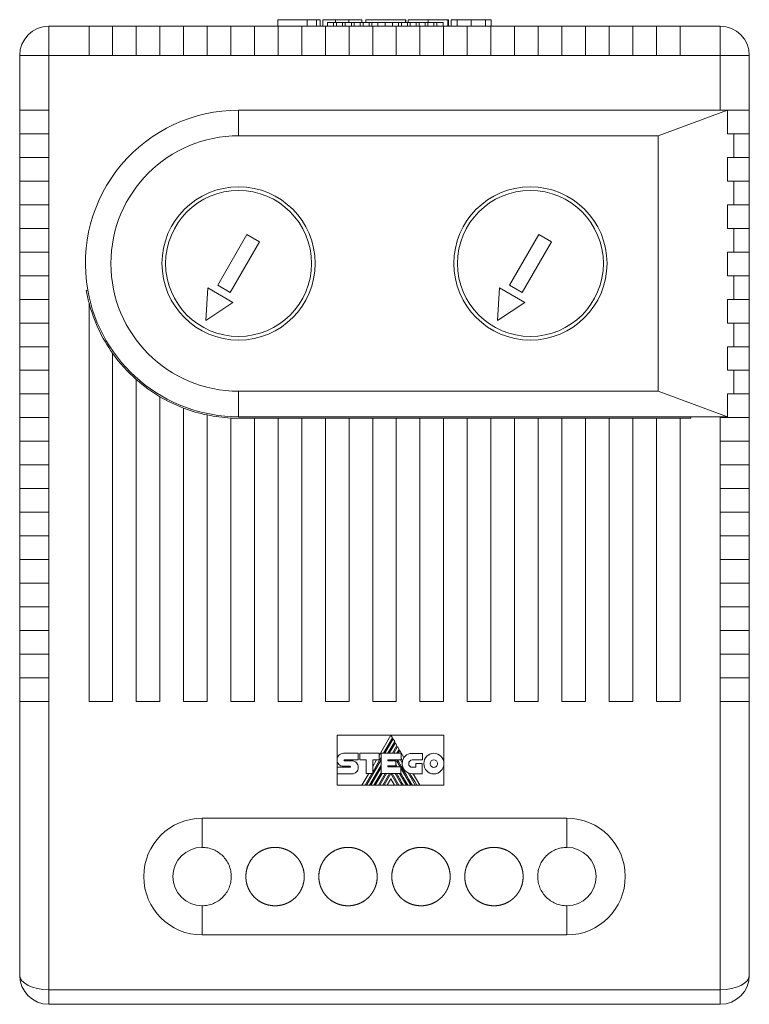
# Model space of a CAD drawing. Header units: millimetres. Extents: x 13 to 201, y 67 to 207.
# Tile 3 of 4: x 79 to 129, y 140 to 207. Entities that reach past the tile are written whole.
import ezdxf

# ---------------------------------------------------------------- set-up
doc = ezdxf.new("R2010")
doc.units = ezdxf.units.MM
doc.linetypes.add('PHANTOM', pattern=[12.7, 6.35, -1.27, 1.27, -1.27, 1.27, -1.27])
doc.layers.add('___VS___', color=7, linetype='Continuous', lineweight=15)

msp = doc.modelspace()

# ---------------------------------------------------------------- linework, layer by layer
at = {"color": 7, "linetype": 'Continuous', "lineweight": 15}
for p, q in [((96.504, 207.225), (96.504, 206.775)), ((98.53, 207.225), (96.504, 207.225)), ((96.504, 207.225), (96.504, 206.775)), ((99.412, 207.225), (99.412, 206.775)), ((99.601, 207.225), (99.601, 206.775)), ((100.47, 207.225), (99.601, 207.225)), ((100.47, 207.225), (100.47, 207.025)), ((100.47, 207.225), (101.384, 207.225)), ((101.384, 207.225), (101.384, 207.025)), ((102.275, 207.225), (101.384, 207.225)), ((102.275, 207.025), (102.275, 207.225)), ((102.546, 207.225), (102.546, 207.025)), ((102.546, 207.225), (105.263, 207.225)), ((105.263, 207.225), (105.263, 207.025)), ((105.263, 207.225), (105.278, 207.225)), ((105.278, 207.225), (105.278, 207.025)), ((105.436, 207.225), (105.436, 207.025)), ((106.811, 207.225), (105.436, 207.225)), ((106.811, 207.025), (106.811, 207.225)), ((108.174, 207.225), (106.811, 207.225)), ((108.174, 207.225), (108.174, 206.775)), ((108.205, 207.225), (108.174, 207.225)), ((108.205, 207.225), (108.205, 206.775)), ((108.396, 207.225), (108.396, 206.775)), ((111.143, 207.225), (111.143, 206.775)), ((80.824, 204.775), (80.824, 206.775)), ((80.824, 206.775), (83.574, 206.775)), ((83.574, 206.775), (83.574, 204.775)), ((85.194, 206.775), (83.574, 206.775)), ((85.194, 204.775), (85.194, 206.775)), ((85.194, 206.775), (86.814, 206.775)), ((86.814, 206.775), (86.814, 204.775)), ((88.434, 206.775), (86.814, 206.775)), ((88.434, 204.775), (88.434, 206.775)), ((88.434, 206.775), (90.054, 206.775)), ((90.054, 206.775), (90.054, 204.775)), ((91.674, 206.775), (90.054, 206.775)), ((91.674, 206.775), (93.294, 206.775)), ((91.674, 204.775), (91.674, 206.775)), ((93.294, 206.775), (93.294, 204.775)), ((94.914, 206.775), (93.294, 206.775)), ((94.914, 204.775), (94.914, 206.775)), ((94.914, 206.775), (96.534, 206.775)), ((96.534, 206.775), (96.534, 204.775)), ((98.154, 206.775), (96.534, 206.775)), ((98.154, 206.775), (99.774, 206.775)), ((98.154, 204.775), (98.154, 206.775)), ((99.774, 206.775), (99.774, 204.775)), ((101.394, 206.775), (99.774, 206.775)), ((99.911, 207.025), (99.911, 206.775)), ((99.911, 207.025), (100.34, 207.025)), ((100.34, 207.025), (100.34, 206.775)), ((100.34, 207.025), (100.53, 207.025)), ((100.53, 207.025), (100.53, 206.775)), ((100.53, 207.025), (100.947, 207.025)), ((100.947, 207.025), (100.947, 206.775)), ((100.947, 207.025), (101.139, 207.025)), ((101.139, 207.025), (101.139, 206.775)), ((101.139, 207.025), (101.553, 207.025)), ((101.394, 204.775), (101.394, 206.775)), ((101.394, 206.775), (103.014, 206.775)), ((101.553, 207.025), (101.553, 206.775)), ((101.553, 207.025), (101.742, 207.025)), ((101.742, 207.025), (101.742, 206.775)), ((101.742, 207.025), (102.16, 207.025)), ((102.16, 207.025), (102.16, 206.775)), ((102.16, 207.025), (102.351, 207.025)), ((102.351, 207.025), (102.351, 206.775)), ((102.351, 207.025), (102.769, 207.025)), ((102.769, 207.025), (102.769, 206.775)), ((102.769, 207.025), (102.958, 207.025)), ((102.958, 207.025), (102.958, 206.775)), ((102.958, 207.025), (103.372, 207.025)), ((103.014, 206.775), (103.014, 204.775)), ((104.634, 206.775), (103.014, 206.775)), ((103.372, 207.025), (103.372, 206.775)), ((103.874, 207.025), (103.372, 207.025)), ((103.874, 207.025), (103.874, 206.775)), ((103.874, 207.025), (104.373, 207.025)), ((104.373, 207.025), (104.373, 206.775)), ((104.373, 207.025), (104.79, 207.025)), ((104.634, 204.775), (104.634, 206.775)), ((104.634, 206.775), (106.254, 206.775)), ((104.79, 207.025), (104.79, 206.775)), ((104.98, 207.025), (104.79, 207.025)), ((104.98, 207.025), (104.98, 206.775)), ((104.98, 207.025), (105.394, 207.025)), ((105.394, 207.025), (105.394, 206.775)), ((105.585, 207.025), (105.394, 207.025)), ((105.585, 207.025), (105.585, 206.775)), ((105.585, 207.025), (105.999, 207.025)), ((105.999, 207.025), (105.999, 206.775)), ((106.191, 207.025), (105.999, 207.025)), ((106.191, 207.025), (106.191, 206.775)), ((106.191, 207.025), (106.608, 207.025)), ((106.254, 206.775), (106.254, 204.775)), ((107.874, 206.775), (106.254, 206.775)), ((106.608, 207.025), (106.608, 206.775)), ((106.8, 207.025), (106.612, 207.025)), ((106.8, 207.025), (106.8, 206.775)), ((106.8, 207.025), (107.213, 207.025)), ((107.213, 207.025), (107.213, 206.775)), ((107.42, 207.025), (107.213, 207.025)), ((107.42, 207.025), (107.42, 206.775)), ((107.42, 207.025), (107.845, 207.025)), ((107.845, 207.025), (107.845, 206.775)), ((107.874, 204.775), (107.874, 206.775)), ((107.874, 206.775), (109.494, 206.775)), ((109.494, 206.775), (109.494, 204.775)), ((111.114, 206.775), (109.494, 206.775)), ((111.114, 204.775), (111.114, 206.775)), ((111.114, 206.775), (112.734, 206.775)), ((112.734, 206.775), (112.734, 204.775)), ((114.354, 206.775), (112.734, 206.775)), ((114.354, 206.775), (115.974, 206.775)), ((114.354, 204.775), (114.354, 206.775)), ((115.974, 206.775), (115.974, 204.775)), ((117.594, 206.775), (115.974, 206.775)), ((117.594, 204.775), (117.594, 206.775)), ((117.594, 206.775), (119.214, 206.775)), ((119.214, 206.775), (119.214, 204.775)), ((120.834, 206.775), (119.214, 206.775)), ((120.834, 206.775), (122.454, 206.775)), ((120.834, 204.775), (120.834, 206.775)), ((122.454, 206.775), (122.454, 204.775)), ((124.074, 206.775), (122.454, 206.775)), ((124.074, 206.775), (126.824, 206.775)), ((124.074, 204.775), (124.074, 206.775)), ((126.824, 204.775), (126.824, 206.775)), ((80.824, 204.775), (78.824, 204.775)), ((78.824, 201.025), (78.824, 204.775)), ((80.824, 204.775), (80.824, 201.025)), ((83.574, 204.775), (80.824, 204.775)), ((83.574, 204.775), (85.194, 204.775)), ((86.814, 204.775), (85.194, 204.775)), ((86.814, 204.775), (88.434, 204.775)), ((90.054, 204.775), (88.434, 204.775)), ((90.054, 204.775), (91.674, 204.775)), ((93.294, 204.775), (91.674, 204.775)), ((93.294, 204.775), (94.914, 204.775)), ((96.534, 204.775), (94.914, 204.775)), ((96.534, 204.775), (98.154, 204.775)), ((99.774, 204.775), (98.154, 204.775)), ((99.774, 204.775), (101.394, 204.775)), ((103.014, 204.775), (101.394, 204.775)), ((103.014, 204.775), (104.634, 204.775)), ((106.254, 204.775), (104.634, 204.775)), ((106.254, 204.775), (107.874, 204.775)), ((109.494, 204.775), (107.874, 204.775)), ((109.494, 204.775), (111.114, 204.775)), ((112.734, 204.775), (111.114, 204.775)), ((112.734, 204.775), (114.354, 204.775)), ((115.974, 204.775), (114.354, 204.775)), ((115.974, 204.775), (117.594, 204.775)), ((119.214, 204.775), (117.594, 204.775)), ((119.214, 204.775), (120.834, 204.775)), ((122.454, 204.775), (120.834, 204.775)), ((122.454, 204.775), (124.074, 204.775)), ((126.824, 204.775), (124.074, 204.775)), ((126.824, 201.025), (126.824, 204.775)), ((126.824, 204.775), (128.824, 204.775)), ((128.824, 204.775), (128.824, 201.025)), ((80.824, 201.025), (78.824, 201.025)), ((78.824, 201.025), (78.824, 199.405)), ((80.824, 199.405), (80.824, 201.025)), ((93.824, 201.025), (93.824, 199.274)), ((126.824, 201.025), (93.824, 201.025)), ((122.574, 199.274), (127.318, 201.025)), ((126.824, 201.025), (127.318, 201.025)), ((127.318, 199.405), (127.318, 201.025)), ((127.318, 201.025), (128.824, 201.025)), ((128.824, 201.025), (128.824, 199.405)), ((78.824, 197.785), (78.824, 199.405)), ((78.824, 199.405), (80.824, 199.405)), ((80.824, 199.405), (80.824, 197.785)), ((122.574, 199.274), (93.824, 199.274)), ((122.574, 199.274), (122.574, 181.775)), ((127.756, 199.405), (127.318, 199.405)), ((127.756, 197.785), (127.756, 199.405)), ((128.824, 199.405), (127.756, 199.405)), ((128.824, 199.405), (128.824, 197.785)), ((80.824, 197.785), (78.824, 197.785)), ((78.824, 197.785), (78.824, 196.165)), ((80.824, 196.165), (80.824, 197.785)), ((127.318, 197.785), (127.756, 197.785)), ((127.318, 196.165), (127.318, 197.785)), ((127.756, 197.785), (128.824, 197.785)), ((128.824, 197.785), (128.824, 196.165)), ((78.824, 194.545), (78.824, 196.165)), ((78.824, 196.165), (80.824, 196.165)), ((80.824, 196.165), (80.824, 194.545)), ((127.756, 196.165), (127.318, 196.165)), ((127.756, 194.545), (127.756, 196.165)), ((128.824, 196.165), (127.756, 196.165)), ((128.824, 196.165), (128.824, 194.545)), ((80.824, 194.545), (78.824, 194.545)), ((78.824, 194.545), (78.824, 192.925)), ((80.824, 192.925), (80.824, 194.545)), ((127.318, 194.545), (127.756, 194.545)), ((127.318, 192.925), (127.318, 194.545)), ((127.756, 194.545), (128.824, 194.545)), ((128.824, 194.545), (128.824, 192.925)), ((78.824, 191.305), (78.824, 192.925)), ((78.824, 192.925), (80.824, 192.925)), ((80.824, 192.925), (80.824, 191.305)), ((127.756, 192.925), (127.318, 192.925)), ((127.756, 191.305), (127.756, 192.925)), ((128.824, 192.925), (127.756, 192.925)), ((128.824, 192.925), (128.824, 191.305)), ((94.391, 192.507), (92.391, 189.043)), ((95.257, 192.007), (94.391, 192.507)), ((114.391, 192.507), (112.391, 189.043)), ((115.257, 192.007), (114.391, 192.507)), ((93.257, 188.543), (95.257, 192.007)), ((113.257, 188.543), (115.257, 192.007)), ((80.824, 191.305), (78.824, 191.305)), ((78.824, 191.305), (78.824, 189.685)), ((80.824, 189.685), (80.824, 191.305)), ((127.318, 191.305), (127.756, 191.305)), ((127.318, 189.685), (127.318, 191.305)), ((127.756, 191.305), (128.824, 191.305)), ((128.824, 191.305), (128.824, 189.685)), ((78.824, 188.065), (78.824, 189.685)), ((78.824, 189.685), (80.824, 189.685)), ((80.824, 189.685), (80.824, 188.065)), ((127.756, 189.685), (127.318, 189.685)), ((127.756, 188.065), (127.756, 189.685)), ((128.824, 189.685), (127.756, 189.685)), ((128.824, 189.685), (128.824, 188.065)), ((92.391, 189.043), (93.257, 188.543)), ((112.391, 189.043), (113.257, 188.543)), ((83.483, 188.702), (83.385, 188.684)), ((91.708, 188.86), (91.574, 186.628)), ((93.44, 187.86), (91.708, 188.86)), ((111.708, 188.86), (111.574, 186.628)), ((113.44, 187.86), (111.708, 188.86)), ((80.824, 188.065), (78.824, 188.065)), ((78.824, 188.065), (78.824, 186.445)), ((80.824, 186.445), (80.824, 188.065)), ((83.574, 187.824), (83.574, 160.525)), ((91.574, 186.628), (93.44, 187.86)), ((111.574, 186.628), (113.44, 187.86)), ((127.318, 188.065), (127.756, 188.065)), ((127.318, 186.445), (127.318, 188.065)), ((127.756, 188.065), (128.824, 188.065)), ((128.824, 188.065), (128.824, 186.445)), ((78.824, 184.825), (78.824, 186.445)), ((78.824, 186.445), (80.824, 186.445)), ((80.824, 186.445), (80.824, 184.825)), ((127.756, 186.445), (127.318, 186.445)), ((127.756, 184.825), (127.756, 186.445)), ((128.824, 186.445), (127.756, 186.445)), ((128.824, 186.445), (128.824, 184.825)), ((80.824, 184.825), (78.824, 184.825)), ((78.824, 184.825), (78.824, 183.205)), ((80.824, 183.205), (80.824, 184.825)), ((127.318, 184.825), (127.756, 184.825)), ((127.318, 183.205), (127.318, 184.825)), ((127.756, 184.825), (128.824, 184.825)), ((128.824, 184.825), (128.824, 183.205)), ((85.194, 184.37), (85.194, 160.525)), ((78.824, 181.585), (78.824, 183.205)), ((78.824, 183.205), (80.824, 183.205)), ((80.824, 183.205), (80.824, 181.585)), ((127.756, 183.205), (127.318, 183.205)), ((127.756, 181.585), (127.756, 183.205)), ((128.824, 183.205), (127.756, 183.205)), ((128.824, 183.205), (128.824, 181.585)), ((86.814, 182.574), (86.814, 160.525)), ((80.824, 181.585), (78.824, 181.585)), ((78.824, 181.585), (78.824, 179.965)), ((80.824, 179.965), (80.824, 181.585)), ((93.824, 181.775), (122.574, 181.775)), ((93.824, 180.025), (93.824, 181.775)), ((127.318, 180.025), (122.574, 181.775)), ((127.318, 181.585), (127.756, 181.585)), ((127.318, 180.025), (127.318, 181.585)), ((127.756, 181.585), (128.824, 181.585)), ((128.824, 181.585), (128.824, 179.965)), ((88.434, 181.398), (88.434, 160.525)), ((90.054, 180.618), (90.054, 160.525)), ((91.674, 180.145), (91.674, 160.525)), ((78.824, 178.345), (78.824, 179.965)), ((78.824, 179.965), (80.824, 179.965)), ((80.824, 179.965), (80.824, 178.345)), ((93.294, 179.938), (93.294, 160.525)), ((93.824, 180.025), (124.824, 180.025)), ((93.824, 179.925), (94.914, 179.925)), ((94.914, 179.925), (94.914, 160.525)), ((94.914, 179.925), (96.534, 179.925)), ((96.534, 179.925), (96.534, 160.525)), ((98.154, 179.925), (96.534, 179.925)), ((98.154, 160.525), (98.154, 179.925)), ((98.154, 179.925), (99.774, 179.925)), ((99.774, 179.925), (99.774, 160.525)), ((101.394, 179.925), (99.774, 179.925)), ((101.394, 160.525), (101.394, 179.925)), ((101.394, 179.925), (103.014, 179.925)), ((103.014, 179.925), (103.014, 160.525)), ((104.634, 179.925), (103.014, 179.925)), ((104.634, 160.525), (104.634, 179.925)), ((104.634, 179.925), (106.254, 179.925)), ((106.254, 179.925), (106.254, 160.525)), ((107.874, 179.925), (106.254, 179.925)), ((107.874, 160.525), (107.874, 179.925)), ((107.874, 179.925), (109.494, 179.925)), ((109.494, 179.925), (109.494, 160.525)), ((111.114, 179.925), (109.494, 179.925)), ((111.114, 160.525), (111.114, 179.925)), ((111.114, 179.925), (112.734, 179.925)), ((112.734, 179.925), (112.734, 160.525)), ((114.354, 179.925), (112.734, 179.925)), ((114.354, 160.525), (114.354, 179.925)), ((114.354, 179.925), (115.974, 179.925)), ((115.974, 179.925), (115.974, 160.525)), ((117.594, 179.925), (115.974, 179.925)), ((117.594, 160.525), (117.594, 179.925)), ((117.594, 179.925), (119.214, 179.925)), ((119.214, 179.925), (119.214, 160.525)), ((120.834, 179.925), (119.214, 179.925)), ((120.834, 160.525), (120.834, 179.925)), ((120.834, 179.925), (122.454, 179.925)), ((122.454, 179.925), (122.454, 160.525)), ((124.074, 179.925), (122.454, 179.925)), ((124.074, 160.525), (124.074, 179.925)), ((124.074, 179.925), (124.824, 179.925)), ((124.824, 180.025), (126.824, 180.025)), ((124.824, 179.925), (124.824, 180.025)), ((126.824, 180.025), (127.318, 180.025)), ((126.824, 179.965), (126.824, 180.025)), ((126.824, 178.345), (126.824, 179.965)), ((128.824, 179.965), (126.824, 179.965)), ((128.824, 179.965), (128.824, 178.345)), ((80.824, 178.345), (78.824, 178.345)), ((78.824, 178.345), (78.824, 176.725)), ((80.824, 176.725), (80.824, 178.345)), ((126.824, 176.725), (126.824, 178.345)), ((126.824, 178.345), (128.824, 178.345)), ((128.824, 178.345), (128.824, 176.725)), ((78.824, 175.105), (78.824, 176.725)), ((78.824, 176.725), (80.824, 176.725)), ((80.824, 176.725), (80.824, 175.105)), ((126.824, 175.105), (126.824, 176.725)), ((128.824, 176.725), (126.824, 176.725)), ((128.824, 176.725), (128.824, 175.105)), ((80.824, 175.105), (78.824, 175.105)), ((78.824, 175.105), (78.824, 173.485)), ((80.824, 173.485), (80.824, 175.105)), ((126.824, 173.485), (126.824, 175.105)), ((126.824, 175.105), (128.824, 175.105)), ((128.824, 175.105), (128.824, 173.485)), ((78.824, 171.865), (78.824, 173.485)), ((78.824, 173.485), (80.824, 173.485)), ((80.824, 173.485), (80.824, 171.865)), ((126.824, 171.865), (126.824, 173.485)), ((128.824, 173.485), (126.824, 173.485)), ((128.824, 173.485), (128.824, 171.865)), ((80.824, 171.865), (78.824, 171.865)), ((78.824, 171.865), (78.824, 170.245)), ((80.824, 170.245), (80.824, 171.865)), ((126.824, 170.245), (126.824, 171.865)), ((126.824, 171.865), (128.824, 171.865)), ((128.824, 171.865), (128.824, 170.245)), ((78.824, 168.625), (78.824, 170.245)), ((78.824, 170.245), (80.824, 170.245)), ((80.824, 170.245), (80.824, 168.625)), ((126.824, 168.625), (126.824, 170.245)), ((128.824, 170.245), (126.824, 170.245)), ((128.824, 170.245), (128.824, 168.625)), ((80.824, 168.625), (78.824, 168.625)), ((78.824, 168.625), (78.824, 167.005)), ((80.824, 167.005), (80.824, 168.625)), ((126.824, 167.005), (126.824, 168.625)), ((126.824, 168.625), (128.824, 168.625)), ((128.824, 168.625), (128.824, 167.005)), ((78.824, 165.385), (78.824, 167.005)), ((78.824, 167.005), (80.824, 167.005)), ((80.824, 167.005), (80.824, 165.385)), ((126.824, 165.385), (126.824, 167.005)), ((128.824, 167.005), (126.824, 167.005)), ((128.824, 167.005), (128.824, 165.385)), ((80.824, 165.385), (78.824, 165.385)), ((78.824, 165.385), (78.824, 163.765)), ((80.824, 163.765), (80.824, 165.385)), ((126.824, 163.765), (126.824, 165.385)), ((126.824, 165.385), (128.824, 165.385)), ((128.824, 165.385), (128.824, 163.765)), ((78.824, 162.145), (78.824, 163.765)), ((78.824, 163.765), (80.824, 163.765)), ((80.824, 163.765), (80.824, 162.145)), ((126.824, 162.145), (126.824, 163.765)), ((128.824, 163.765), (126.824, 163.765)), ((128.824, 163.765), (128.824, 162.145)), ((80.824, 162.145), (78.824, 162.145)), ((78.824, 162.145), (78.824, 160.525)), ((80.824, 160.525), (80.824, 162.145)), ((126.824, 160.525), (126.824, 162.145)), ((126.824, 162.145), (128.824, 162.145)), ((128.824, 162.145), (128.824, 160.525)), ((78.824, 141.775), (78.824, 160.525)), ((78.824, 160.525), (80.824, 160.525)), ((80.824, 160.525), (80.824, 140.775)), ((83.574, 160.525), (85.194, 160.525)), ((86.814, 160.525), (88.434, 160.525)), ((90.054, 160.525), (91.674, 160.525)), ((93.294, 160.525), (94.914, 160.525)), ((96.534, 160.525), (98.154, 160.525)), ((99.774, 160.525), (101.394, 160.525)), ((103.014, 160.525), (104.634, 160.525)), ((106.254, 160.525), (107.874, 160.525)), ((109.494, 160.525), (111.114, 160.525)), ((112.734, 160.525), (114.354, 160.525)), ((115.974, 160.525), (117.594, 160.525)), ((119.214, 160.525), (120.834, 160.525)), ((122.454, 160.525), (124.074, 160.525)), ((126.824, 140.775), (126.824, 160.525)), ((128.824, 160.525), (126.824, 160.525)), ((128.824, 160.525), (128.824, 141.775)), ((100.575, 158.216), (104.262, 158.216)), ((100.575, 156.522), (100.575, 158.216)), ((104.262, 158.216), (103.46, 156.829)), ((103.754, 156.968), (104.369, 158.033)), ((104.416, 157.95), (103.849, 156.968)), ((104.369, 158.033), (104.262, 158.216)), ((104.262, 158.216), (107.894, 158.216)), ((104.521, 157.77), (104.416, 157.95)), ((107.894, 158.216), (107.894, 156.264)), ((104.058, 156.968), (104.521, 157.77)), ((104.567, 157.688), (104.152, 156.968)), ((104.362, 156.968), (104.673, 157.506)), ((104.72, 157.425), (104.455, 156.968)), ((104.673, 157.506), (104.567, 157.688)), ((104.668, 156.968), (104.826, 157.24)), ((104.826, 157.24), (104.72, 157.425)), ((104.872, 157.161), (104.76, 156.968)), ((105.152, 156.675), (104.872, 157.161)), ((100.575, 156.522), (100.575, 156.521)), ((100.575, 156.009), (100.575, 156.505)), ((101.016, 156.974), (102.023, 156.974)), ((101.074, 156.524), (102.023, 156.524)), ((102.023, 156.974), (102.023, 156.524)), ((102.123, 156.524), (102.123, 156.972)), ((102.123, 156.972), (103.46, 156.972)), ((102.557, 156.524), (102.123, 156.524)), ((102.557, 155.584), (102.557, 156.524)), ((102.587, 154.783), (103.596, 156.53)), ((103.014, 155.687), (103.596, 156.694)), ((103.46, 156.528), (103.014, 156.528)), ((103.014, 155.584), (103.014, 156.528)), ((103.286, 156.528), (103.014, 156.058)), ((103.46, 156.972), (103.46, 156.528)), ((103.596, 155.584), (103.596, 156.968)), ((103.596, 156.968), (104.961, 156.968)), ((104.049, 156.52), (104.961, 156.52)), ((104.049, 156.52), (104.049, 156.447)), ((104.155, 156.447), (104.197, 156.52)), ((104.367, 156.447), (104.409, 156.52)), ((104.459, 156.447), (104.502, 156.52)), ((104.668, 156.441), (104.714, 156.52)), ((104.925, 156.52), (105.044, 156.315)), ((104.961, 156.968), (104.961, 156.52)), ((105.724, 156.964), (106.425, 156.964)), ((106.425, 156.515), (105.724, 156.515)), ((106.425, 156.964), (106.425, 156.515)), ((100.575, 155.565), (100.575, 156.009)), ((100.575, 156.009), (101.46, 156.009)), ((101.46, 156.084), (101.017, 156.084)), ((101.076, 156.455), (101.588, 156.455)), ((102.796, 154.783), (103.596, 156.168)), ((102.892, 154.783), (103.596, 156.003)), ((104.049, 156.447), (104.593, 156.447)), ((104.049, 156.108), (104.593, 156.108)), ((104.049, 156.108), (104.049, 156.041)), ((104.049, 156.041), (104.954, 156.041)), ((104.131, 156.041), (104.17, 156.108)), ((104.225, 156.041), (104.264, 156.108)), ((104.555, 156.108), (104.594, 156.041)), ((104.593, 156.447), (104.593, 156.108)), ((104.668, 156.441), (104.899, 156.041)), ((104.954, 155.584), (104.954, 156.041)), ((104.954, 155.946), (105.627, 154.783)), ((105.724, 156.011), (105.966, 156.011)), ((105.966, 156.011), (105.966, 156.278)), ((105.966, 156.278), (106.41, 156.278)), ((106.41, 156.278), (106.41, 155.563)), ((107.894, 156.264), (107.894, 154.783)), ((101.588, 155.565), (100.575, 155.565)), ((100.575, 154.783), (100.575, 155.565)), ((102.741, 155.584), (102.278, 154.783)), ((102.492, 154.783), (102.955, 155.584)), ((102.557, 155.584), (103.014, 155.584)), ((103.099, 154.783), (103.596, 155.643)), ((103.194, 154.783), (103.656, 155.584)), ((103.403, 154.783), (103.866, 155.584)), ((103.498, 154.783), (103.96, 155.584)), ((103.596, 155.584), (104.954, 155.584)), ((103.707, 154.783), (104.171, 155.584)), ((103.802, 154.783), (104.26, 155.577)), ((104.26, 155.214), (104.009, 154.783)), ((104.718, 154.783), (104.26, 155.577)), ((104.26, 155.214), (104.509, 154.783)), ((104.813, 154.783), (104.348, 155.584)), ((104.556, 155.584), (105.02, 154.783)), ((104.859, 155.584), (105.322, 154.783)), ((105.442, 155.625), (105.929, 154.783)), ((106.41, 155.563), (105.728, 155.563)), ((106.245, 154.783), (105.795, 155.563)), ((102.278, 154.783), (100.575, 154.783)), ((102.278, 154.783), (102.492, 154.783)), ((102.587, 154.783), (102.492, 154.783)), ((102.587, 154.783), (102.796, 154.783)), ((102.892, 154.783), (102.796, 154.783)), ((102.892, 154.783), (103.099, 154.783)), ((103.194, 154.783), (103.099, 154.783)), ((103.194, 154.783), (103.403, 154.783)), ((103.498, 154.783), (103.403, 154.783)), ((103.498, 154.783), (103.707, 154.783)), ((103.802, 154.783), (103.707, 154.783)), ((103.802, 154.783), (104.009, 154.783)), ((104.509, 154.783), (104.009, 154.783)), ((104.509, 154.783), (104.718, 154.783)), ((104.813, 154.783), (104.718, 154.783)), ((104.813, 154.783), (105.02, 154.783)), ((105.115, 154.783), (105.02, 154.783)), ((105.115, 154.783), (105.322, 154.783)), ((105.418, 154.783), (105.322, 154.783)), ((105.418, 154.783), (105.627, 154.783)), ((105.722, 154.783), (105.627, 154.783)), ((105.722, 154.783), (105.929, 154.783)), ((106.033, 154.783), (105.929, 154.783)), ((106.033, 154.783), (106.245, 154.783)), ((107.894, 154.783), (106.245, 154.783)), ((91.324, 152.525), (116.324, 152.525)), ((91.324, 152.525), (91.324, 150.525)), ((116.324, 150.525), (116.324, 152.525)), ((91.324, 146.525), (91.324, 144.525)), ((116.324, 144.525), (116.324, 146.525)), ((91.324, 144.525), (116.324, 144.525)), ((80.824, 140.775), (126.824, 140.775)), ((80.824, 139.775), (80.824, 140.775)), ((126.824, 139.775), (126.824, 140.775)), ((126.824, 139.775), (80.824, 139.775))]:
    msp.add_line(p, q, dxfattribs=at)
at = {"color": 8, "linetype": 'Continuous', "lineweight": 15}
for p, q in [((98.53, 207.225), (98.53, 206.775)), ((99.159, 207.225), (99.159, 206.775)), ((108.797, 207.225), (108.797, 206.775)), ((109.768, 207.225), (109.768, 206.775)), ((110.741, 207.225), (110.741, 206.775))]:
    msp.add_line(p, q, dxfattribs=at)
at = {"color": 7, "linetype": 'Continuous', "lineweight": 15, "flags": 128}
msp.add_lwpolyline([(106.033, 154.783), (105.891, 155.027), (105.759, 155.255), (105.662, 155.423), (105.57, 155.581)], dxfattribs=at)
at = {"color": 7, "linetype": 'Continuous', "lineweight": 15}
for centre, radius in [((93.824, 190.525), 5.25), ((113.824, 190.525), 5.25), ((93.824, 190.525), 5), ((113.824, 190.525), 5)]:
    msp.add_circle(centre, radius, dxfattribs=at)
for centre, radius, start, end in [((80.824, 204.775), 2, 90, 180), ((126.824, 204.775), 2, 0, 90), ((93.824, 190.525), 10.5, 90, 190), ((93.824, 190.525), 8.749, 90, 270), ((93.824, 190.525), 10.6, 190, 194.76458), ((93.824, 190.525), 10.5, 190, 270), ((93.824, 190.525), 10.6, 194.76458, 215.4965), ((93.824, 190.525), 10.6, 215.4965, 228.59932), ((93.824, 190.525), 10.6, 228.59932, 239.43666), ((93.824, 190.525), 10.6, 239.43666, 249.16608), ((93.824, 190.525), 10.6, 249.16608, 258.29749), ((93.824, 190.525), 10.6, 258.29749, 267.13402), ((93.824, 190.525), 10.6, 267.13402, 270), ((105.807, 156.282), 0.764, 149.03807, 166.83863), ((105.728, 156.25), 0.688, 174.64014, 270), ((91.324, 148.525), 4, 90, 180), ((116.324, 148.525), 4, 0, 90), ((91.324, 148.525), 2, 90, 270), ((116.324, 148.525), 2, 270, 90), ((91.324, 148.525), 4, 180, 270), ((116.324, 148.525), 4, 270, 0), ((80.824, 141.775), 2, 180, 270), ((126.824, 141.775), 2, 270, 0)]:
    msp.add_arc(centre, radius, start, end, dxfattribs=at)
for centre, start_param, end_param in [((80.824, 141.775), 3.141593, 4.712389), ((126.824, 141.775), 4.712389, 6.283185)]:
    msp.add_ellipse(centre, major_axis=(2, 0), ratio=0.5, start_param=start_param, end_param=end_param, dxfattribs=at)
for points in [[(99.159, 207.225), (98.998, 207.225), (98.776, 207.225), (98.53, 207.225)], [(99.412, 207.225), (99.412, 207.225), (99.316, 207.225), (99.159, 207.225)], [(108.797, 207.225), (108.55, 207.225), (108.396, 207.225), (108.396, 207.225)], [(109.768, 207.225), (109.389, 207.225), (109.046, 207.225), (108.797, 207.225)], [(110.741, 207.225), (110.491, 207.225), (110.147, 207.225), (109.768, 207.225)], [(111.143, 207.225), (111.143, 207.225), (110.989, 207.225), (110.741, 207.225)], [(100.691, 156.209), (100.618, 156.282), (100.573, 156.386), (100.575, 156.521)], [(100.575, 156.522), (100.575, 156.646), (100.624, 156.759), (100.704, 156.841)], [(100.704, 156.841), (100.784, 156.923), (100.894, 156.974), (101.016, 156.974)], [(101.057, 156.515), (101.051, 156.507), (101.047, 156.496), (101.047, 156.486)], [(101.047, 156.486), (101.047, 156.477), (101.05, 156.469), (101.056, 156.463)], [(101.074, 156.524), (101.068, 156.524), (101.062, 156.52), (101.057, 156.515)], [(105.722, 154.783), (105.081, 155.888), (104.746, 156.467), (104.717, 156.52)], [(105.063, 156.456), (105.023, 156.525), (104.989, 156.584), (104.961, 156.632)], [(105.152, 156.675), (105.174, 156.711), (105.201, 156.744), (105.23, 156.775)], [(105.23, 156.775), (105.344, 156.892), (105.51, 156.964), (105.724, 156.964)], [(105.724, 156.515), (105.657, 156.515), (105.596, 156.487), (105.552, 156.441)], [(106.521, 156.264), (106.521, 156.458), (106.597, 156.635), (106.721, 156.763)], [(106.721, 156.763), (106.846, 156.891), (107.017, 156.97), (107.206, 156.97)], [(107.206, 156.522), (107.137, 156.522), (107.075, 156.493), (107.03, 156.447)], [(107.206, 156.97), (107.396, 156.97), (107.568, 156.891), (107.693, 156.763)], [(107.384, 156.447), (107.338, 156.493), (107.276, 156.522), (107.206, 156.522)], [(107.693, 156.763), (107.817, 156.635), (107.894, 156.458), (107.894, 156.264)], [(101.017, 156.084), (100.889, 156.087), (100.773, 156.128), (100.691, 156.209)], [(101.056, 156.463), (101.061, 156.458), (101.068, 156.455), (101.076, 156.455)], [(101.48, 156.073), (101.474, 156.08), (101.467, 156.084), (101.46, 156.084)], [(101.46, 156.009), (101.468, 156.009), (101.476, 156.012), (101.481, 156.018)], [(101.491, 156.043), (101.491, 156.054), (101.487, 156.065), (101.48, 156.073)], [(101.481, 156.018), (101.487, 156.025), (101.491, 156.034), (101.491, 156.043)], [(101.588, 156.455), (101.709, 156.455), (101.819, 156.402), (101.899, 156.318)], [(101.899, 156.318), (101.979, 156.234), (102.029, 156.118), (102.029, 155.993)], [(102.029, 155.993), (102.029, 155.87), (101.98, 155.764), (101.902, 155.689)], [(104.692, 156.041), (104.648, 156.116), (104.616, 156.173), (104.593, 156.213)], [(105.044, 156.315), (105.046, 156.363), (105.053, 156.41), (105.063, 156.456)], [(105.552, 156.441), (105.508, 156.396), (105.481, 156.333), (105.481, 156.264)], [(105.481, 156.264), (105.481, 156.193), (105.508, 156.13), (105.552, 156.084)], [(105.552, 156.084), (105.596, 156.039), (105.657, 156.011), (105.724, 156.011)], [(106.721, 155.766), (106.597, 155.893), (106.521, 156.069), (106.521, 156.264)], [(107.03, 156.447), (106.985, 156.4), (106.957, 156.335), (106.957, 156.264)], [(106.957, 156.264), (106.957, 156.192), (106.985, 156.127), (107.03, 156.08)], [(107.03, 156.08), (107.075, 156.034), (107.137, 156.005), (107.206, 156.005)], [(107.206, 156.005), (107.276, 156.005), (107.338, 156.034), (107.384, 156.081)], [(107.458, 156.264), (107.458, 156.335), (107.429, 156.4), (107.384, 156.447)], [(107.384, 156.081), (107.429, 156.127), (107.458, 156.192), (107.458, 156.264)], [(107.894, 156.264), (107.894, 156.069), (107.817, 155.893), (107.693, 155.766)], [(101.902, 155.689), (101.822, 155.611), (101.71, 155.565), (101.588, 155.565)], [(105.115, 154.783), (104.92, 155.119), (104.766, 155.386), (104.651, 155.584)], [(105.418, 154.783), (105.234, 155.101), (105.079, 155.369), (104.954, 155.586)], [(105.57, 155.581), (105.526, 155.591), (105.483, 155.606), (105.442, 155.625)], [(107.206, 155.559), (107.017, 155.559), (106.845, 155.638), (106.721, 155.766)], [(107.693, 155.766), (107.568, 155.638), (107.396, 155.559), (107.206, 155.559)]]:
    msp.add_open_spline(points, degree=3, dxfattribs=at)
for points, knots in [([(91.324, 150.525), (91.457, 150.525), (91.591, 150.511), (91.85, 150.459), (91.977, 150.42), (92.219, 150.318), (92.332, 150.257), (92.547, 150.112), (92.647, 150.03), (92.919, 149.757), (93.068, 149.538), (93.218, 149.178), (93.258, 149.051), (93.31, 148.79), (93.323, 148.658), (93.324, 148.393), (93.31, 148.258), (93.258, 147.998), (93.219, 147.873), (93.116, 147.629), (93.054, 147.514), (92.91, 147.3), (92.826, 147.199), (92.644, 147.017), (92.545, 146.936), (92.33, 146.792), (92.215, 146.73), (91.975, 146.63), (91.85, 146.591), (91.589, 146.538), (91.456, 146.525), (91.324, 146.525)], [0, 0, 0, 0, 0.0625, 0.0625, 0.125, 0.125, 0.1875, 0.1875, 0.25, 0.25, 0.375, 0.375, 0.4375, 0.4375, 0.5, 0.5, 0.5625, 0.5625, 0.625, 0.625, 0.6875, 0.6875, 0.75, 0.75, 0.8125, 0.8125, 0.875, 0.875, 0.9375, 0.9375, 1, 1, 1, 1]), ([(94.324, 148.39), (94.324, 148.659), (94.337, 148.791), (94.389, 149.05), (94.429, 149.178), (94.581, 149.54), (94.729, 149.759), (95.091, 150.121), (95.309, 150.268), (95.668, 150.419), (95.796, 150.459), (96.055, 150.511), (96.186, 150.525), (96.452, 150.525), (96.587, 150.512), (96.845, 150.46), (96.972, 150.421), (97.214, 150.32), (97.328, 150.259), (97.543, 150.115), (97.644, 150.033), (97.916, 149.761), (98.065, 149.542), (98.217, 149.183), (98.256, 149.056), (98.31, 148.795), (98.323, 148.663), (98.324, 148.398), (98.311, 148.263), (98.259, 148.003), (98.22, 147.877), (98.119, 147.633), (98.057, 147.518), (97.913, 147.304), (97.83, 147.203), (97.648, 147.021), (97.549, 146.939), (97.335, 146.794), (97.219, 146.732), (96.98, 146.631), (96.855, 146.592), (96.594, 146.539), (96.461, 146.525), (96.196, 146.525), (96.062, 146.538), (95.801, 146.59), (95.676, 146.628), (95.312, 146.779), (95.095, 146.926), (94.82, 147.2), (94.738, 147.299), (94.594, 147.513), (94.531, 147.629), (94.429, 147.87), (94.39, 147.995), (94.337, 148.255), (94.324, 148.39), (94.324, 148.659)], [-0.03125, -0.03125, 0, 0, 0.03125, 0.03125, 0.0625, 0.0625, 0.125, 0.125, 0.1875, 0.1875, 0.21875, 0.21875, 0.25, 0.25, 0.28125, 0.28125, 0.3125, 0.3125, 0.34375, 0.34375, 0.375, 0.375, 0.4375, 0.4375, 0.46875, 0.46875, 0.5, 0.5, 0.53125, 0.53125, 0.5625, 0.5625, 0.59375, 0.59375, 0.625, 0.625, 0.65625, 0.65625, 0.6875, 0.6875, 0.71875, 0.71875, 0.75, 0.75, 0.78125, 0.78125, 0.8125, 0.8125, 0.875, 0.875, 0.90625, 0.90625, 0.9375, 0.9375, 0.96875, 0.96875, 1, 1, 1.03125, 1.03125]), ([(99.324, 148.39), (99.324, 148.659), (99.337, 148.791), (99.389, 149.05), (99.429, 149.178), (99.581, 149.54), (99.729, 149.759), (100.091, 150.121), (100.309, 150.268), (100.668, 150.419), (100.796, 150.459), (101.055, 150.511), (101.186, 150.525), (101.452, 150.525), (101.587, 150.512), (101.845, 150.46), (101.972, 150.421), (102.214, 150.32), (102.328, 150.259), (102.543, 150.115), (102.644, 150.033), (102.916, 149.761), (103.065, 149.542), (103.217, 149.183), (103.256, 149.056), (103.31, 148.795), (103.323, 148.663), (103.324, 148.398), (103.311, 148.263), (103.259, 148.003), (103.22, 147.877), (103.119, 147.633), (103.057, 147.518), (102.913, 147.304), (102.83, 147.203), (102.648, 147.021), (102.549, 146.939), (102.335, 146.794), (102.219, 146.732), (101.98, 146.631), (101.855, 146.592), (101.594, 146.539), (101.461, 146.525), (101.196, 146.525), (101.062, 146.538), (100.801, 146.59), (100.676, 146.628), (100.312, 146.779), (100.095, 146.926), (99.82, 147.2), (99.738, 147.299), (99.594, 147.513), (99.531, 147.629), (99.429, 147.87), (99.39, 147.995), (99.337, 148.255), (99.324, 148.39), (99.324, 148.659)], [-0.03125, -0.03125, 0, 0, 0.03125, 0.03125, 0.0625, 0.0625, 0.125, 0.125, 0.1875, 0.1875, 0.21875, 0.21875, 0.25, 0.25, 0.28125, 0.28125, 0.3125, 0.3125, 0.34375, 0.34375, 0.375, 0.375, 0.4375, 0.4375, 0.46875, 0.46875, 0.5, 0.5, 0.53125, 0.53125, 0.5625, 0.5625, 0.59375, 0.59375, 0.625, 0.625, 0.65625, 0.65625, 0.6875, 0.6875, 0.71875, 0.71875, 0.75, 0.75, 0.78125, 0.78125, 0.8125, 0.8125, 0.875, 0.875, 0.90625, 0.90625, 0.9375, 0.9375, 0.96875, 0.96875, 1, 1, 1.03125, 1.03125]), ([(104.324, 148.39), (104.324, 148.659), (104.337, 148.791), (104.389, 149.05), (104.429, 149.178), (104.581, 149.54), (104.729, 149.759), (105.091, 150.121), (105.309, 150.268), (105.668, 150.419), (105.796, 150.459), (106.055, 150.511), (106.186, 150.525), (106.452, 150.525), (106.587, 150.512), (106.845, 150.46), (106.972, 150.421), (107.214, 150.32), (107.328, 150.259), (107.543, 150.115), (107.644, 150.033), (107.916, 149.761), (108.065, 149.542), (108.217, 149.183), (108.256, 149.056), (108.31, 148.795), (108.323, 148.663), (108.324, 148.398), (108.311, 148.263), (108.259, 148.003), (108.22, 147.877), (108.119, 147.633), (108.057, 147.518), (107.913, 147.304), (107.83, 147.203), (107.648, 147.021), (107.549, 146.939), (107.335, 146.794), (107.219, 146.732), (106.98, 146.631), (106.855, 146.592), (106.594, 146.539), (106.461, 146.525), (106.196, 146.525), (106.062, 146.538), (105.801, 146.59), (105.676, 146.628), (105.312, 146.779), (105.095, 146.926), (104.82, 147.2), (104.738, 147.299), (104.594, 147.513), (104.531, 147.629), (104.429, 147.87), (104.39, 147.995), (104.337, 148.255), (104.324, 148.39), (104.324, 148.659)], [-0.03125, -0.03125, 0, 0, 0.03125, 0.03125, 0.0625, 0.0625, 0.125, 0.125, 0.1875, 0.1875, 0.21875, 0.21875, 0.25, 0.25, 0.28125, 0.28125, 0.3125, 0.3125, 0.34375, 0.34375, 0.375, 0.375, 0.4375, 0.4375, 0.46875, 0.46875, 0.5, 0.5, 0.53125, 0.53125, 0.5625, 0.5625, 0.59375, 0.59375, 0.625, 0.625, 0.65625, 0.65625, 0.6875, 0.6875, 0.71875, 0.71875, 0.75, 0.75, 0.78125, 0.78125, 0.8125, 0.8125, 0.875, 0.875, 0.90625, 0.90625, 0.9375, 0.9375, 0.96875, 0.96875, 1, 1, 1.03125, 1.03125]), ([(109.324, 148.39), (109.324, 148.659), (109.337, 148.791), (109.389, 149.05), (109.429, 149.178), (109.581, 149.54), (109.729, 149.759), (110.091, 150.121), (110.309, 150.268), (110.668, 150.419), (110.796, 150.459), (111.055, 150.511), (111.186, 150.525), (111.452, 150.525), (111.587, 150.512), (111.845, 150.46), (111.972, 150.421), (112.214, 150.32), (112.328, 150.259), (112.543, 150.115), (112.644, 150.033), (112.916, 149.761), (113.065, 149.542), (113.217, 149.183), (113.256, 149.056), (113.31, 148.795), (113.323, 148.663), (113.324, 148.398), (113.311, 148.263), (113.259, 148.003), (113.22, 147.877), (113.119, 147.633), (113.057, 147.518), (112.913, 147.304), (112.83, 147.203), (112.648, 147.021), (112.549, 146.939), (112.335, 146.794), (112.219, 146.732), (111.98, 146.631), (111.855, 146.592), (111.594, 146.539), (111.461, 146.525), (111.196, 146.525), (111.062, 146.538), (110.801, 146.59), (110.676, 146.628), (110.312, 146.779), (110.095, 146.926), (109.82, 147.2), (109.738, 147.299), (109.594, 147.513), (109.531, 147.629), (109.429, 147.87), (109.39, 147.995), (109.337, 148.255), (109.324, 148.39), (109.324, 148.659)], [-0.03125, -0.03125, 0, 0, 0.03125, 0.03125, 0.0625, 0.0625, 0.125, 0.125, 0.1875, 0.1875, 0.21875, 0.21875, 0.25, 0.25, 0.28125, 0.28125, 0.3125, 0.3125, 0.34375, 0.34375, 0.375, 0.375, 0.4375, 0.4375, 0.46875, 0.46875, 0.5, 0.5, 0.53125, 0.53125, 0.5625, 0.5625, 0.59375, 0.59375, 0.625, 0.625, 0.65625, 0.65625, 0.6875, 0.6875, 0.71875, 0.71875, 0.75, 0.75, 0.78125, 0.78125, 0.8125, 0.8125, 0.875, 0.875, 0.90625, 0.90625, 0.9375, 0.9375, 0.96875, 0.96875, 1, 1, 1.03125, 1.03125]), ([(116.324, 146.525), (116.191, 146.525), (116.057, 146.538), (115.796, 146.591), (115.671, 146.63), (115.308, 146.782), (115.091, 146.929), (114.817, 147.203), (114.735, 147.302), (114.591, 147.517), (114.528, 147.634), (114.428, 147.875), (114.389, 148), (114.337, 148.26), (114.323, 148.395), (114.324, 148.664), (114.338, 148.796), (114.39, 149.054), (114.43, 149.183), (114.583, 149.544), (114.732, 149.762), (115.095, 150.124), (115.313, 150.27), (115.673, 150.42), (115.8, 150.46), (116.059, 150.512), (116.191, 150.525), (116.324, 150.525)], [0, 0, 0, 0, 0.0625, 0.0625, 0.125, 0.125, 0.25, 0.25, 0.3125, 0.3125, 0.375, 0.375, 0.4375, 0.4375, 0.5, 0.5, 0.5625, 0.5625, 0.625, 0.625, 0.75, 0.75, 0.875, 0.875, 0.9375, 0.9375, 1, 1, 1, 1])]:
    msp.add_open_spline(points, degree=3, knots=knots, dxfattribs=at)
at = {"layer": '___VS___', "linetype": 'PHANTOM'}
for p, q in [((100.575, 156.009), (100.575, 155.565)), ((102.278, 154.783), (102.492, 154.783)), ((102.587, 154.783), (102.796, 154.783)), ((102.892, 154.783), (103.099, 154.783)), ((103.194, 154.783), (103.403, 154.783)), ((103.498, 154.783), (103.707, 154.783)), ((103.802, 154.783), (104.009, 154.783)), ((104.509, 154.783), (104.718, 154.783)), ((104.813, 154.783), (105.02, 154.783)), ((105.115, 154.783), (105.322, 154.783)), ((105.418, 154.783), (105.627, 154.783)), ((105.722, 154.783), (105.929, 154.783)), ((106.033, 154.783), (106.245, 154.783))]:
    msp.add_line(p, q, dxfattribs=at)

doc.saveas('drawing.dxf')
